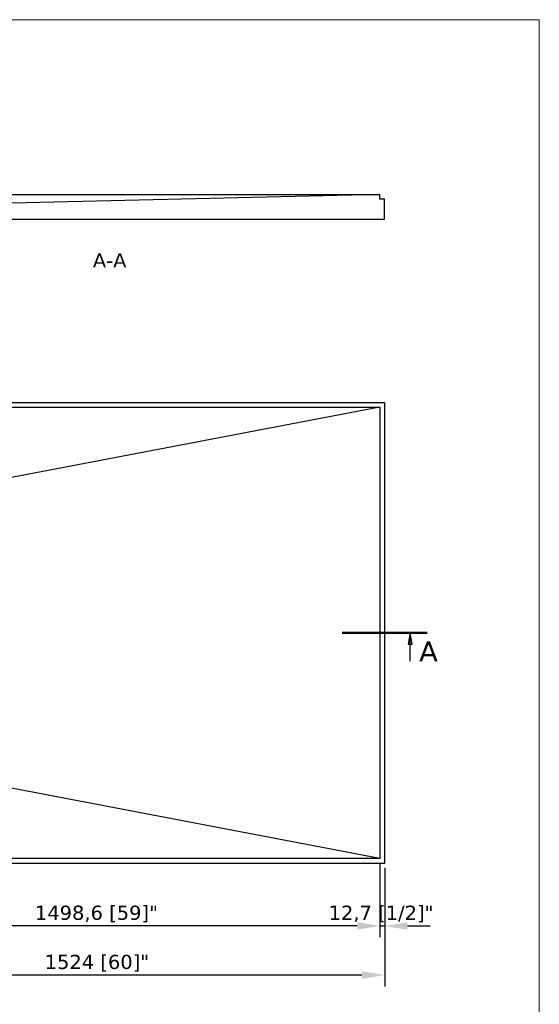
# Model space of a CAD drawing. Header units: millimetres. Extents: x -11430 to 11430, y -488 to 4365.
# Tile 91 of 92: x 1686 to 3060, y 1761 to 4365. Entities that reach past the tile are written whole.
import ezdxf

# ---------------------------------------------------------------- set-up
doc = ezdxf.new("R2010")
doc.units = ezdxf.units.MM
doc.header["$LTSCALE"] = 15
doc.linetypes.add('CHAIN', pattern=[0.3543, 0.2362, -0.0295, 0.0591, -0.0295])
for name, color, linetype, lineweight in [('_Sichtbarkanten', 7, 'Continuous', 25), ('Bemaßung (ISO)', 7, 'Continuous', 25), ('Rahmen (ISO)', 7, 'Continuous', 70), ('Schnittlinie (ISO)', 7, 'CHAIN', 25), ('Symbol (ISO)', 7, 'Continuous', 25)]:
    doc.layers.add(name, color=color, linetype=linetype, lineweight=lineweight)
doc.styles.add('Bezeichnungstext (DIN)', font='verdana.ttf')
doc.styles.add('Freigabe (DIN)', font='verdana.ttf')
doc.styles.add('Notiztext (ISO)', font='verdana.ttf')
doc.dimstyles.new('wedi USA', dxfattribs={"dimscale": 15, "dimtxt": 2.5, "dimasz": 4, "dimexe": 2, "dimexo": 0.8, "dimgap": 0.3, "dimtad": 1, "dimdec": 1, "dimrnd": 1e-08, "dimtxsty": 'Notiztext (ISO)', "dimcen": 0.09, "dimclrd": 7, "dimclre": 7, "dimclrt": 256, "dimadec": 0, "dimazin": 2, "dimtfac": 0.6, "dimtmove": 0, "dimatfit": 3, "dimfxl": 1, "dimtolj": 1, "dimlwd": -1, "dimlwe": -1, "dimarcsym": 0})

# ---------------------------------------------------------------- blocks, each defined once
blk = doc.blocks.new('2DTransSchnitt0')
at = {"layer": 'Schnittlinie (ISO)', "linetype": 'Continuous', "lineweight": 50}
for p, q in [((66.86, 182.87), (81.86, 182.87)), ((169.26, 182.87), (184.26, 182.87))]:
    blk.add_line(p, q, dxfattribs=at)
at = {"layer": 'Schnittlinie (ISO)', "linetype": 'Continuous'}
for p, q in [((69.86, 182.87), (69.51, 180.87)), ((69.86, 180.87), (69.86, 182.87)), ((70.21, 180.87), (69.86, 182.87)), ((181.26, 182.87), (180.91, 180.87)), ((181.26, 180.87), (181.26, 182.87)), ((181.61, 180.87), (181.26, 182.87)), ((69.51, 180.87), (70.21, 180.87)), ((69.86, 177.87), (69.86, 180.87)), ((180.91, 180.87), (181.61, 180.87)), ((181.26, 177.87), (181.26, 180.87))]:
    blk.add_line(p, q, dxfattribs=at)
at = {"layer": 'Schnittlinie (ISO)', "linetype": 'Continuous', "flags": 128}
for points in [[(70.21, 180.87), (69.86, 182.87), (69.51, 180.87), (70.21, 180.87)], [(181.61, 180.87), (181.26, 182.87), (180.91, 180.87), (181.61, 180.87)]]:
    blk.add_lwpolyline(points, dxfattribs=at)
at = {"layer": 'Schnittlinie (ISO)'}
for points in [[(70.21, 180.87), (69.86, 182.87), (69.51, 180.87), (70.21, 180.87)], [(181.61, 180.87), (181.26, 182.87), (180.91, 180.87), (181.61, 180.87)]]:
    blk.add_solid(points, dxfattribs=at)
at = {"layer": 'Schnittlinie (ISO)', "char_height": 3.5, "attachment_point": 7, "style": 'Bezeichnungstext (DIN)'}
for insert in [(65.13, 177.87), (182.82, 177.87)]:
    blk.add_mtext('A', dxfattribs=dict(at, insert=insert))
blk = doc.blocks.new('*D102')
at = {"layer": 'Bemaßung (ISO)', "color": 7, "transparency": 16777216}
for p, q in [((1139.8, 2134.2), (1139.8, 1938.1)), ((2638.4, 2134.2), (2638.4, 1938.1)), ((2578.4, 1968.1), (1199.8, 1968.1))]:
    blk.add_line(p, q, dxfattribs=at)
for points in [[(1199.8, 1978.1), (1199.8, 1958.1), (1139.8, 1968.1)], [(2578.4, 1978.1), (2578.4, 1958.1), (2638.4, 1968.1)]]:
    blk.add_solid(points, dxfattribs=at)
at = {"layer": 'Defpoints', "color": 0, "transparency": 16777216}
for p in [(1139.8, 2146.2), (2638.4, 2146.2), (1139.8, 1968.1)]:
    blk.add_point(p, dxfattribs=at)
at = {"layer": 'Bemaßung (ISO)', "transparency": 16777216, "insert": (1726.2, 2021.7), "char_height": 37.5, "attachment_point": 1, "style": 'Notiztext (ISO)'}
blk.add_mtext('\\A1;1498,6 [59]"', dxfattribs=at)
blk = doc.blocks.new('*D103')
at = {"layer": 'Bemaßung (ISO)', "color": 7, "transparency": 16777216}
for p, q in [((1127.1, 2121.5), (1127.1, 1808.1)), ((2651.1, 2121.5), (2651.1, 1808.1)), ((2591.1, 1838.1), (1187.1, 1838.1))]:
    blk.add_line(p, q, dxfattribs=at)
for points in [[(1187.1, 1848.1), (1187.1, 1828.1), (1127.1, 1838.1)], [(2591.1, 1848.1), (2591.1, 1828.1), (2651.1, 1838.1)]]:
    blk.add_solid(points, dxfattribs=at)
at = {"layer": 'Defpoints', "color": 0, "transparency": 16777216}
for p in [(1127.1, 2133.5), (2651.1, 2133.5), (1127.1, 1838.1)]:
    blk.add_point(p, dxfattribs=at)
at = {"layer": 'Bemaßung (ISO)', "transparency": 16777216, "insert": (1752, 1891.7), "char_height": 37.5, "attachment_point": 1, "style": 'Notiztext (ISO)'}
blk.add_mtext('\\A1;1524 [60]"', dxfattribs=at)
blk = doc.blocks.new('*D111')
at = {"layer": 'Bemaßung (ISO)', "color": 7, "transparency": 16777216}
for p, q in [((2638.4, 2134.2), (2638.4, 1938.1)), ((2651.1, 2121.5), (2651.1, 1938.1)), ((2578.4, 1968.1), (2518.4, 1968.1)), ((2638.4, 1968.1), (2651.1, 1968.1)), ((2711.1, 1968.1), (2771.1, 1968.1))]:
    blk.add_line(p, q, dxfattribs=at)
for points in [[(2578.4, 1978.1), (2578.4, 1958.1), (2638.4, 1968.1)], [(2711.1, 1978.1), (2711.1, 1958.1), (2651.1, 1968.1)]]:
    blk.add_solid(points, dxfattribs=at)
at = {"layer": 'Defpoints', "color": 0, "transparency": 16777216}
for p in [(2638.4, 2146.2), (2651.1, 2133.5), (2651.1, 1968.1)]:
    blk.add_point(p, dxfattribs=at)
at = {"layer": 'Bemaßung (ISO)', "transparency": 16777216, "insert": (2502.9, 2021.7), "char_height": 37.5, "attachment_point": 1, "style": 'Notiztext (ISO)'}
blk.add_mtext('\\A1;12,7 [1/2]"', dxfattribs=at)
blk = doc.blocks.new('Ränder wedi_Zeichnungsrahmen')
at = {"layer": 'Rahmen (ISO)', "color": 208, "lineweight": 18, "true_color": 0x400040}
for p, q in [((204, 291), (20, 291)), ((204, 6), (204, 291))]:
    blk.add_line(p, q, dxfattribs=at)

msp = doc.modelspace()

# ---------------------------------------------------------------- linework, layer by layer
at = {"layer": '_Sichtbarkanten'}
for p, q in [((1139.751, 3902.623), (2638.351, 3902.623)), ((2638.351, 3902.623), (1360.751, 3872.631)), ((2638.351, 3889.923), (2638.351, 3902.623)), ((2651.051, 3889.923), (2638.351, 3889.923)), ((2651.051, 3837.623), (2651.051, 3889.923)), ((1400.751, 3837.623), (2651.051, 3837.623)), ((1127.051, 3352.695), (2651.051, 3352.695)), ((1139.751, 3339.995), (2638.351, 3339.995)), ((2638.351, 3339.995), (1357.181, 3095.58)), ((2638.351, 3339.995), (2638.351, 2146.195)), ((2651.051, 3352.695), (2651.051, 2133.495)), ((2638.351, 2146.195), (1357.181, 2390.609)), ((2638.351, 2146.195), (1139.751, 2146.195)), ((2651.051, 2133.495), (1127.051, 2133.495))]:
    msp.add_line(p, q, dxfattribs=at)

# ---------------------------------------------------------------- block references
at = {"xscale": 15, "yscale": 15, "zscale": 15}
msp.add_blockref('Ränder wedi_Zeichnungsrahmen', (0, 0), dxfattribs=at)
at = {"layer": 'Schnittlinie (ISO)', "xscale": 15, "yscale": 15, "zscale": 15}
msp.add_blockref('2DTransSchnitt0', (0, 0), dxfattribs=at)

# ---------------------------------------------------------------- texts
at = {"layer": 'Symbol (ISO)', "insert": (1879.405, 3709.776), "char_height": 37.5, "attachment_point": 7, "style": 'Freigabe (DIN)'}
msp.add_mtext('A-A', dxfattribs=at)

# ---------------------------------------------------------------- dimensions: what is measured, and where the dimension line sits
at = {"layer": 'Bemaßung (ISO)', "color": 7}
for base, p1, p2, override, picture, middle in [((1139.751, 1968.14), (2638.351, 2146.195), (1139.751, 2146.195), {"dimgap": 0.3, "dimdec": 1, "dimtol": 0, "dimlim": 0, "dimtp": 0, "dimtm": 0, "dimtdec": 2, "dimtofl": 0, "dimatfit": 1}, '*D102', (1889.051, 1968.14)), ((2651.051, 1968.14), (2638.351, 2146.195), (2651.051, 2133.495), {"dimgap": 0.3, "dimdec": 1, "dimtol": 0, "dimlim": 0, "dimtp": 0, "dimtm": 0, "dimtdec": 2, "dimtofl": 1, "dimatfit": 1}, '*D111', (2644.701, 1968.14)), ((1127.051, 1838.143), (2651.051, 2133.495), (1127.051, 2133.495), {"dimgap": 0.3, "dimdec": 1, "dimtol": 0, "dimlim": 0, "dimtp": 0, "dimtm": 0, "dimtdec": 2, "dimtofl": 0, "dimatfit": 1}, '*D103', (1889.051, 1838.143))]:
    dim = msp.add_linear_dim(base=base, p1=p1, p2=p2, angle=180, text='<>"', dimstyle='wedi USA', override=override, dxfattribs=at)
    dim.commit()
    dim.dimension.update_dxf_attribs({"geometry": picture, "text_midpoint": middle, "dimtype": 160})

doc.saveas('drawing.dxf')
